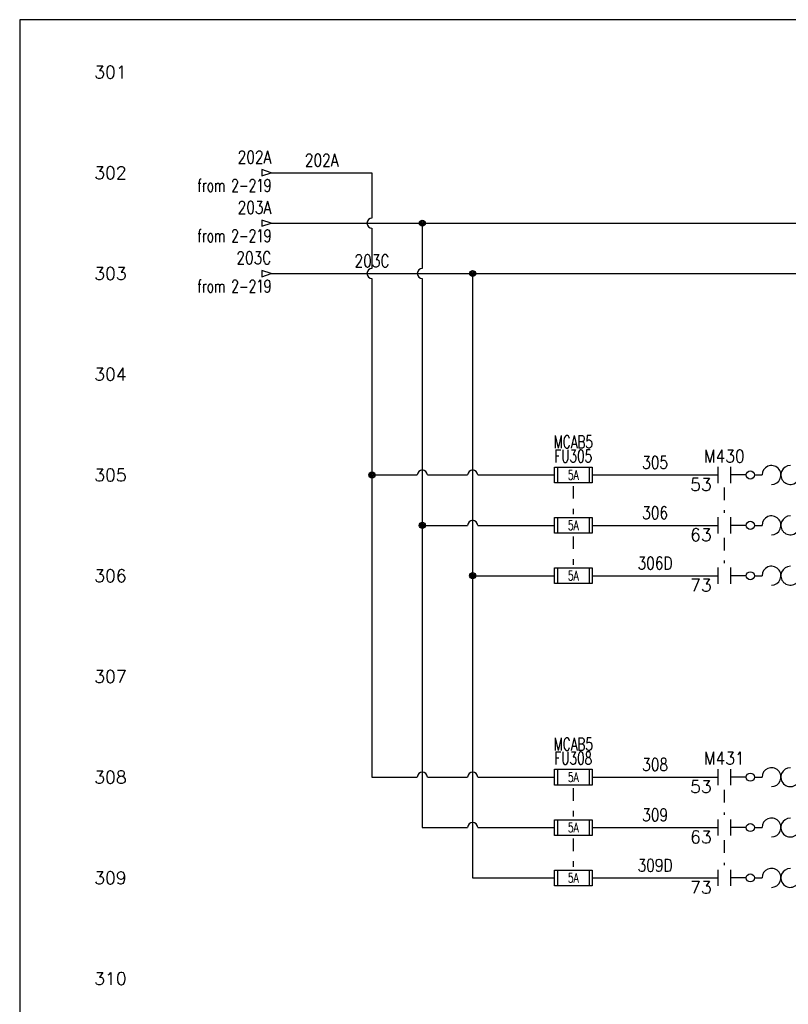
# Model space of a CAD drawing. Header units: inches. Extents: x 0 to 30, y 0 to 19.
# Tile 2 of 5: x 0 to 7.6, y 9.2 to 19. Entities that reach past the tile are written whole.
import ezdxf
from ezdxf.enums import TextEntityAlignment as Align

# ---------------------------------------------------------------- set-up
doc = ezdxf.new("R2010")
doc.units = ezdxf.units.IN
doc.header["$MEASUREMENT"] = 0
doc.linetypes.add('HIDDEN2', pattern=[0.1875, 0.125, -0.0625])
doc.layers.add('BLK_10AWG', color=252, linetype='Continuous', lineweight=30)
for name, color, linetype in [('BLK_14AWG', 252, 'Continuous'), ('LINK', 9, 'HIDDEN2'), ('LOC', 140, 'Continuous'), ('MISC', 30, 'Continuous'), ('SYMS', 7, 'Continuous'), ('TAGS', 30, 'Continuous'), ('TERMS', 6, 'Continuous'), ('WIRENO', 3, 'Continuous'), ('WIREREF_DEST', 62, 'Continuous'), ('XREF', 7, 'Continuous')]:
    doc.layers.add(name, color=color, linetype=linetype)
doc.layers.add('Viewports', color=3, linetype='Continuous', plot=False)
doc.styles.add('WD', font='romans.shx')

# ---------------------------------------------------------------- blocks, each defined once
blk = doc.blocks.new('WD_MLRH')
at = {"style": 'WD'}
blk.add_attdef('RUNGFIRST', text='', height=0.125, dxfattribs=at).set_placement((-0.25, 0), align=Align.MIDDLE_RIGHT)
at = {"style": 'WD', "flags": 1}
for tag, p in [('RUNGHORV', (-0.25, -0.1267)), ('RUNGDIST', (-0.25, -0.2)), ('RUNGINC', (-0.25, -0.1625)), ('WIREMODE', (-0.25, -0.281)), ('RUNGCNT', (-0.25, -0.2375)), ('WIRE-START', (-0.25, -0.356)), ('WIRE-GSUF', (-0.25, -0.3964)), ('WIREFMT', (-0.25, -0.3214)), ('PH3SPACE', (-0.25, -0.4369))]:
    blk.add_attdef(tag, text='', height=0.025, dxfattribs=at).set_placement(p, align=Align.RIGHT)
blk = doc.blocks.new('WDDOT')
for radius in [0.03, 0.0187, 0.00929]:
    blk.add_circle((0, 0), radius)
blk = doc.blocks.new('HA1D3')
blk.add_lwpolyline([(-0.0938, 0), (-0.0938, -0.0312), (0, 0), (-0.0938, 0.0312), (-0.0938, 0)])
at = {"style": 'WD', "width": 0.8, "flags": 8}
blk.add_attdef('WIRENO', text='', height=0.125, dxfattribs=at).set_placement((0, 0.0938), align=Align.RIGHT)
at = {"style": 'WD', "flags": 1}
blk.add_attdef('SIGCODE', text='', height=0.01, dxfattribs=at).set_placement((-0.0195, 0.0466), align=Align.RIGHT)
blk.add_attdef('X1TERM01', (0, 0), '', height=0.01, dxfattribs=at)
at = {"style": 'WD', "width": 0.7}
for tag, p in [('XREF', (0, -0.1875)), ('DESC1', (0, -0.375))]:
    blk.add_attdef(tag, text='', height=0.125, dxfattribs=at).set_placement(p, align=Align.RIGHT)
blk = doc.blocks.new('WD_WNH')
at = {"linetype": 'Continuous', "style": 'WD', "width": 0.8}
blk.add_attdef('WIRENO', text='', height=0.125, dxfattribs=at).set_placement((0, 0.0625), align=Align.CENTER)
at = {"style": 'WD', "flags": 1}
for tag, p in [('W01USER', (0, 0.0781)), ('W02USER', (0, 0.0703)), ('W03USER', (0, 0.0625)), ('W04USER', (0, 0.0547)), ('W05USER', (0, 0.0469)), ('W06USER', (0, 0.0391)), ('W07USER', (0, 0.0312)), ('W08USER', (0, 0.0234)), ('W09USER', (0, 0.0156)), ('W10USER', (0, 0.0078))]:
    blk.add_attdef(tag, text='', height=0.005, dxfattribs=at).set_placement(p, align=Align.CENTER)
blk = doc.blocks.new('HFU1')
for p, q in [((-0.1875, -0.0781), (-0.1875, 0.0781)), ((-0.1875, 0.0781), (0.1875, 0.0781)), ((-0.1562, 0.0781), (-0.1562, -0.0781)), ((0.1562, 0.0781), (0.1562, -0.0781)), ((0.1875, 0.0781), (0.1875, -0.0781)), ((0.1875, -0.0781), (-0.1875, -0.0781))]:
    blk.add_line(p, q)
at = {"style": 'WD', "width": 0.7}
for tag, p in [('INST', (0, 0.4219)), ('LOC', (0, 0.2656)), ('TAG1', (0, 0.125))]:
    blk.add_attdef(tag, text='', height=0.125, dxfattribs=at).set_placement(p, align=Align.CENTER)
at = {"linetype": 'Continuous', "style": 'WD', "flags": 9}
for tag, p in [('ASSYCODE', (0.1569, 0.2509)), ('CAT', (0.1564, 0.1022)), ('MFG', (0.1564, 0.0827))]:
    blk.add_attdef(tag, text='', height=0.01, dxfattribs=at).set_placement(p, align=Align.CENTER)
at = {"style": 'WD'}
for tag, p in [('X2LINK', (0, 0.1094)), ('X8LINK', (0, -0.1094))]:
    blk.add_attdef(tag, p, '', height=0.01, dxfattribs=at)
for tag, p, height, flags in [('FAMILY', (0.1292, 0.1076), 0.01, 9), ('X4TERM01', (-0.1875, 0), 0.0109, 1), ('X1TERM02', (0.1875, 0), 0.0109, 1)]:
    blk.add_attdef(tag, p, '', height=height, dxfattribs=dict(at, flags=flags))
at = {"style": 'WD', "width": 0.7}
blk.add_attdef('RATING1', text='', height=0.0938, dxfattribs=at).set_placement((0, 0), align=Align.MIDDLE_CENTER)
at = {"linetype": 'Continuous', "style": 'WD', "width": 0.7, "flags": 8}
blk.add_attdef('TERM01', text='', height=0.1, dxfattribs=at).set_placement((-0.25, -0.0158), align=Align.TOP_RIGHT)
blk.add_attdef('TERM02', text='', height=0.1, dxfattribs=at).set_placement((0.25, -0.0158), align=Align.TOP_LEFT)
at = {"style": 'WD', "width": 0.7}
for tag, p in [('DESC1', (0.0469, -0.2344)), ('DESC2', (0.0469, -0.3906)), ('DESC3', (0.0469, -0.5469))]:
    blk.add_attdef(tag, text='', height=0.125, dxfattribs=at).set_placement(p, align=Align.MIDDLE_LEFT)
blk = doc.blocks.new('HFU2')
for p, q in [((-0.1875, -0.0781), (-0.1875, 0.0781)), ((-0.1875, 0.0781), (0.1875, 0.0781)), ((-0.1562, 0.0781), (-0.1562, -0.0781)), ((0.1562, 0.0781), (0.1562, -0.0781)), ((0.1875, 0.0781), (0.1875, -0.0781)), ((0.1875, -0.0781), (-0.1875, -0.0781))]:
    blk.add_line(p, q)
at = {"style": 'WD', "width": 0.7}
for tag, p in [('INST', (0, 0.4375)), ('LOC', (0, 0.2812)), ('TAG2', (0, 0.125))]:
    blk.add_attdef(tag, text='', height=0.125, dxfattribs=at).set_placement(p, align=Align.CENTER)
at = {"linetype": 'Continuous', "style": 'WD', "flags": 9}
for tag, p in [('FAMILY', (0.1569, 0.2509)), ('ASSYCODE', (0.1881, 0.2352)), ('CAT', (0.1564, 0.1022)), ('MFG', (0.1564, 0.0827))]:
    blk.add_attdef(tag, text='', height=0.01, dxfattribs=at).set_placement(p, align=Align.CENTER)
at = {"style": 'WD'}
for tag, p in [('X2LINK', (0, 0.1094)), ('X8LINK', (0, -0.1094))]:
    blk.add_attdef(tag, p, '', height=0.01, dxfattribs=at)
at = {"style": 'WD', "flags": 1}
for tag, p in [('X4TERM01', (-0.1875, 0)), ('X1TERM02', (0.1875, 0))]:
    blk.add_attdef(tag, p, '', height=0.01, dxfattribs=at)
at = {"style": 'WD', "width": 0.7}
blk.add_attdef('RATING1', text='', height=0.0938, dxfattribs=at).set_placement((0, 0), align=Align.MIDDLE_CENTER)
at = {"linetype": 'Continuous', "style": 'WD', "width": 0.7, "flags": 8}
blk.add_attdef('TERM01', text='', height=0.1, dxfattribs=at).set_placement((-0.25, -0.0158), align=Align.TOP_RIGHT)
blk.add_attdef('TERM02', text='', height=0.1, dxfattribs=at).set_placement((0.25, -0.0158), align=Align.TOP_LEFT)
at = {"style": 'WD', "width": 0.7}
for tag, p in [('DESC1', (0.0396, -0.2431)), ('DESC2', (0.0469, -0.4062)), ('DESC3', (0.0469, -0.5781))]:
    blk.add_attdef(tag, text='', height=0.125, dxfattribs=at).set_placement(p, align=Align.MIDDLE_LEFT)
blk = doc.blocks.new('HMS21OL')
at = {"linetype": 'Continuous'}
for p, q in [((-0.0625, 0.08), (-0.0625, -0.08)), ((0.0625, 0.08), (0.0625, -0.08))]:
    blk.add_line(p, q, dxfattribs=at)
for p, q in [((0.2188, 0), (0.0625, 0)), ((0.2988, 0), (0.375, 0)), ((0.75, 0), (0.8262, 0))]:
    blk.add_line(p, q)
for centre in [(0.2587, 0), (0.8662, 0)]:
    blk.add_circle(centre, 0.04, dxfattribs=at)
for centre, start, end in [((0.4688, 0), 270.00101, 180.00201), ((0.6562, 0), 90, 0.00104)]:
    blk.add_arc(centre, 0.0938, start, end)
at = {"style": 'WD'}
for tag, width, p in [('INST', 0.7, (0, 0.4508)), ('LOC', 0.7, (0, 0.2812)), ('TAG2', 0.9, (0, 0.125)), ('XREF', 0.7, (0, -0.2975)), ('DESC1', 0.7, (0, -0.4538)), ('DESC2', 0.7, (0, -0.61)), ('DESC3', 0.7, (0, -0.7662))]:
    blk.add_attdef(tag, text='', height=0.125, dxfattribs=dict(at, width=width)).set_placement(p, align=Align.CENTER)
for tag, p in [('X2LINK', (0, 0.125)), ('X8LINK', (0, -0.125))]:
    blk.add_attdef(tag, p, '', height=0.01, dxfattribs=at)
for tag, p, height, flags in [('X4TERM01', (-0.0625, 0), 0.0125, 1), ('CONTACT', (0.0973, 0.0363), 0.01, 1), ('FAMILY', (0.0973, 0.0529), 0.01, 9), ('X1TERM02', (0.9062, 0), 0.0125, 1)]:
    blk.add_attdef(tag, p, '', height=height, dxfattribs=dict(at, flags=flags))
at = {"linetype": 'Continuous', "style": 'WD', "flags": 8}
blk.add_attdef('TERM01', text='', height=0.125, dxfattribs=at).set_placement((-0.125, -0.0314), align=Align.TOP_RIGHT)
blk.add_attdef('TERM02', text='', height=0.125, dxfattribs=at).set_placement((0.9688, -0.0314), align=Align.TOP_LEFT)

msp = doc.modelspace()

# ---------------------------------------------------------------- linework, layer by layer
at = {"layer": 'BLK_10AWG'}
for p, q in [((2.5, 17.5), (3.5, 17.5)), ((3.5, 17.5), (3.5, 17.05)), ((2.5, 17), (19.75, 17)), ((3.5, 16.95), (3.5, 16.55)), ((4, 17), (4, 16.55)), ((2.5, 16.5), (20.75, 16.5)), ((3.5, 16.45), (3.5, 11.5)), ((4, 16.45), (4, 11)), ((4.5, 16.5), (4.5, 10.5)), ((3.5, 14.5), (3.95, 14.5)), ((4.05, 14.5), (4.45, 14.5)), ((4.55, 14.5), (5.3125, 14.5)), ((4, 14), (4.45, 14)), ((4.55, 14), (5.3125, 14)), ((4.5, 13.5), (5.3125, 13.5)), ((3.5, 11.5), (3.95, 11.5)), ((4.05, 11.5), (4.45, 11.5)), ((4.55, 11.5), (5.3125, 11.5)), ((4, 11), (4.45, 11)), ((4.55, 11), (5.3125, 11)), ((4.5, 10.5), (5.3125, 10.5))]:
    msp.add_line(p, q, dxfattribs=at)
for centre, start, end in [((3.5, 17), 90, 270), ((3.5, 16.5), 90, 270), ((4, 16.5), 90, 270), ((4, 14.5), 0, 180), ((4.5, 14.5), 0, 180), ((4.5, 14), 0, 180), ((4, 11.5), 0, 180), ((4.5, 11.5), 0, 180), ((4.5, 11), 0, 180)]:
    msp.add_arc(centre, 0.05, start, end, dxfattribs=at)
at = {"layer": 'BLK_14AWG'}
for p, q in [((5.6875, 14.5), (6.9375, 14.5)), ((5.6875, 14), (6.9375, 14)), ((5.6875, 13.5), (6.9375, 13.5)), ((5.6875, 11.5), (6.9375, 11.5)), ((5.6875, 11), (6.9375, 11)), ((5.6875, 10.5), (6.9375, 10.5))]:
    msp.add_line(p, q, dxfattribs=at)
at = {"layer": 'LINK'}
for points in [[(5.5, 14.3906), (5.5, 14.1094)], [(7, 14.375), (7, 14.125)], [(5.5, 13.8906), (5.5, 13.6094)], [(7, 13.875), (7, 13.625)], [(5.5, 11.3906), (5.5, 11.1094)], [(7, 11.375), (7, 11.125)], [(5.5, 10.8906), (5.5, 10.6094)], [(7, 10.875), (7, 10.625)]]:
    msp.add_lwpolyline(points, dxfattribs=at)
at = {"layer": 'Viewports'}
msp.add_lwpolyline([(0, 0), (30, 0), (30, 19.02), (0, 19.02)], close=True, dxfattribs=at)

# ---------------------------------------------------------------- block references
at = {"layer": 'SYMS'}
ref = msp.add_blockref('WD_MLRH', (1.3125, 18.5), dxfattribs=at)
ref.add_attrib('RUNGFIRST', '301', dxfattribs={"layer": 'MISC', "height": 0.125, "style": 'WD'}).set_placement((1.0625, 18.5), align=Align.MIDDLE_RIGHT)
ref = msp.add_blockref('HA1D3', (2.5, 17.5), dxfattribs=at)
ref.add_attrib('WIRENO', '202A', dxfattribs={"layer": 'WIREREF_DEST', "height": 0.125, "style": 'WD', "width": 0.8, "flags": 8}).set_placement((2.5, 17.5938), align=Align.RIGHT)
ref.add_attrib('XREF', 'from 2-219', dxfattribs={"layer": 'XREF', "height": 0.125, "style": 'WD', "width": 0.7}).set_placement((2.5, 17.3125), align=Align.RIGHT)
ref = msp.add_blockref('HA1D3', (2.5, 17), dxfattribs=at)
ref.add_attrib('WIRENO', '203A', dxfattribs={"layer": 'WIREREF_DEST', "height": 0.125, "style": 'WD', "width": 0.8, "flags": 8}).set_placement((2.5, 17.0938), align=Align.RIGHT)
ref.add_attrib('XREF', 'from 2-219', dxfattribs={"layer": 'XREF', "height": 0.125, "style": 'WD', "width": 0.7}).set_placement((2.5, 16.8125), align=Align.RIGHT)
for p in [(4, 17), (4.5, 16.5), (3.5, 14.5), (4, 14), (4.5, 13.5)]:
    msp.add_blockref('WDDOT', p, dxfattribs=at)
ref = msp.add_blockref('HA1D3', (2.5, 16.5), dxfattribs=at)
ref.add_attrib('WIRENO', '203C', dxfattribs={"layer": 'WIREREF_DEST', "height": 0.125, "style": 'WD', "width": 0.8, "flags": 8}).set_placement((2.5, 16.5938), align=Align.RIGHT)
ref.add_attrib('XREF', 'from 2-219', dxfattribs={"layer": 'XREF', "height": 0.125, "style": 'WD', "width": 0.7}).set_placement((2.5, 16.3125), align=Align.RIGHT)
ref = msp.add_blockref('HFU1', (5.5, 14.5), dxfattribs=at)
ref.add_attrib('RATING1', '5A', dxfattribs={"layer": 'MISC', "height": 0.09375, "style": 'WD', "width": 0.7}).set_placement((5.5, 14.5), align=Align.MIDDLE_CENTER)
ref.add_attrib('LOC', 'MCAB5', dxfattribs={"layer": 'LOC', "height": 0.125, "style": 'WD', "width": 0.7}).set_placement((5.5, 14.7656), align=Align.CENTER)
ref.add_attrib('TAG1', 'FU305', dxfattribs={"layer": 'TAGS', "height": 0.125, "style": 'WD', "width": 0.7}).set_placement((5.5, 14.625), align=Align.CENTER)
ref = msp.add_blockref('HMS21OL', (7, 14.5), dxfattribs=at)
ref.add_attrib('TERM02', '54', dxfattribs={"layer": 'TERMS', "linetype": 'Continuous', "height": 0.125, "style": 'WD', "flags": 8}).set_placement((7.9688, 14.4686), align=Align.TOP_LEFT)
ref.add_attrib('TERM01', '53', dxfattribs={"layer": 'TERMS', "linetype": 'Continuous', "height": 0.125, "style": 'WD', "flags": 8}).set_placement((6.875, 14.4686), align=Align.TOP_RIGHT)
ref.add_attrib('TAG2', 'M430', dxfattribs={"layer": 'TAGS', "height": 0.125, "style": 'WD', "width": 0.9}).set_placement((7, 14.625), align=Align.CENTER)
ref = msp.add_blockref('HFU2', (5.5, 14), dxfattribs=at)
ref.add_attrib('RATING1', '5A', dxfattribs={"layer": 'MISC', "height": 0.09375, "style": 'WD', "width": 0.7}).set_placement((5.5, 14), align=Align.MIDDLE_CENTER)
ref = msp.add_blockref('HMS21OL', (7, 14), dxfattribs=at)
ref.add_attrib('TERM02', '64', dxfattribs={"layer": 'TERMS', "linetype": 'Continuous', "height": 0.125, "style": 'WD', "flags": 8}).set_placement((7.9688, 13.9686), align=Align.TOP_LEFT)
ref.add_attrib('TERM01', '63', dxfattribs={"layer": 'TERMS', "linetype": 'Continuous', "height": 0.125, "style": 'WD', "flags": 8}).set_placement((6.875, 13.9686), align=Align.TOP_RIGHT)
ref = msp.add_blockref('HMS21OL', (7, 13.5), dxfattribs=at)
ref.add_attrib('TERM02', '74', dxfattribs={"layer": 'TERMS', "linetype": 'Continuous', "height": 0.125, "style": 'WD', "flags": 8}).set_placement((7.9688, 13.4686), align=Align.TOP_LEFT)
ref.add_attrib('TERM01', '73', dxfattribs={"layer": 'TERMS', "linetype": 'Continuous', "height": 0.125, "style": 'WD', "flags": 8}).set_placement((6.875, 13.4686), align=Align.TOP_RIGHT)
ref = msp.add_blockref('HFU2', (5.5, 13.5), dxfattribs=at)
ref.add_attrib('RATING1', '5A', dxfattribs={"layer": 'MISC', "height": 0.09375, "style": 'WD', "width": 0.7}).set_placement((5.5, 13.5), align=Align.MIDDLE_CENTER)
ref = msp.add_blockref('HFU1', (5.5, 11.5), dxfattribs=at)
ref.add_attrib('RATING1', '5A', dxfattribs={"layer": 'MISC', "height": 0.09375, "style": 'WD', "width": 0.7}).set_placement((5.5, 11.5), align=Align.MIDDLE_CENTER)
ref.add_attrib('LOC', 'MCAB5', dxfattribs={"layer": 'LOC', "height": 0.125, "style": 'WD', "width": 0.7}).set_placement((5.5, 11.7656), align=Align.CENTER)
ref.add_attrib('TAG1', 'FU308', dxfattribs={"layer": 'TAGS', "height": 0.125, "style": 'WD', "width": 0.7}).set_placement((5.5, 11.625), align=Align.CENTER)
ref = msp.add_blockref('HMS21OL', (7, 11.5), dxfattribs=at)
ref.add_attrib('TERM02', '54', dxfattribs={"layer": 'TERMS', "linetype": 'Continuous', "height": 0.125, "style": 'WD', "flags": 8}).set_placement((7.9688, 11.4686), align=Align.TOP_LEFT)
ref.add_attrib('TERM01', '53', dxfattribs={"layer": 'TERMS', "linetype": 'Continuous', "height": 0.125, "style": 'WD', "flags": 8}).set_placement((6.875, 11.4686), align=Align.TOP_RIGHT)
ref.add_attrib('TAG2', 'M431', dxfattribs={"layer": 'TAGS', "height": 0.125, "style": 'WD', "width": 0.9}).set_placement((7, 11.625), align=Align.CENTER)
ref = msp.add_blockref('HFU2', (5.5, 11), dxfattribs=at)
ref.add_attrib('RATING1', '5A', dxfattribs={"layer": 'MISC', "height": 0.09375, "style": 'WD', "width": 0.7}).set_placement((5.5, 11), align=Align.MIDDLE_CENTER)
ref = msp.add_blockref('HMS21OL', (7, 11), dxfattribs=at)
ref.add_attrib('TERM02', '64', dxfattribs={"layer": 'TERMS', "linetype": 'Continuous', "height": 0.125, "style": 'WD', "flags": 8}).set_placement((7.9688, 10.9686), align=Align.TOP_LEFT)
ref.add_attrib('TERM01', '63', dxfattribs={"layer": 'TERMS', "linetype": 'Continuous', "height": 0.125, "style": 'WD', "flags": 8}).set_placement((6.875, 10.9686), align=Align.TOP_RIGHT)
ref = msp.add_blockref('HFU2', (5.5, 10.5), dxfattribs=at)
ref.add_attrib('RATING1', '5A', dxfattribs={"layer": 'MISC', "height": 0.09375, "style": 'WD', "width": 0.7}).set_placement((5.5, 10.5), align=Align.MIDDLE_CENTER)
ref = msp.add_blockref('HMS21OL', (7, 10.5), dxfattribs=at)
ref.add_attrib('TERM02', '74', dxfattribs={"layer": 'TERMS', "linetype": 'Continuous', "height": 0.125, "style": 'WD', "flags": 8}).set_placement((7.9688, 10.4686), align=Align.TOP_LEFT)
ref.add_attrib('TERM01', '73', dxfattribs={"layer": 'TERMS', "linetype": 'Continuous', "height": 0.125, "style": 'WD', "flags": 8}).set_placement((6.875, 10.4686), align=Align.TOP_RIGHT)
at = {"layer": 'WIRENO'}
ref = msp.add_blockref('WD_WNH', (3, 17.5), dxfattribs=at)
ref.add_attrib('WIRENO', '202A', dxfattribs={"linetype": 'Continuous', "height": 0.125, "style": 'WD', "width": 0.8}).set_placement((3, 17.5625), align=Align.CENTER)
ref = msp.add_blockref('WD_WNH', (3.5, 16.5), dxfattribs=at)
ref.add_attrib('WIRENO', '203C', dxfattribs={"linetype": 'Continuous', "height": 0.125, "style": 'WD', "width": 0.8}).set_placement((3.5, 16.5625), align=Align.CENTER)
ref = msp.add_blockref('WD_WNH', (6.3125, 14.5), dxfattribs=at)
ref.add_attrib('WIRENO', '305', dxfattribs={"linetype": 'Continuous', "height": 0.125, "style": 'WD', "width": 0.8}).set_placement((6.3125, 14.5625), align=Align.CENTER)
ref = msp.add_blockref('WD_WNH', (6.3125, 14), dxfattribs=at)
ref.add_attrib('WIRENO', '306', dxfattribs={"linetype": 'Continuous', "height": 0.125, "style": 'WD', "width": 0.8}).set_placement((6.3125, 14.0625), align=Align.CENTER)
ref = msp.add_blockref('WD_WNH', (6.3125, 13.5), dxfattribs=at)
ref.add_attrib('WIRENO', '306D', dxfattribs={"linetype": 'Continuous', "height": 0.125, "style": 'WD', "width": 0.8}).set_placement((6.3125, 13.5625), align=Align.CENTER)
ref = msp.add_blockref('WD_WNH', (6.3125, 11.5), dxfattribs=at)
ref.add_attrib('WIRENO', '308', dxfattribs={"linetype": 'Continuous', "height": 0.125, "style": 'WD', "width": 0.8}).set_placement((6.3125, 11.5625), align=Align.CENTER)
ref = msp.add_blockref('WD_WNH', (6.3125, 11), dxfattribs=at)
ref.add_attrib('WIRENO', '309', dxfattribs={"linetype": 'Continuous', "height": 0.125, "style": 'WD', "width": 0.8}).set_placement((6.3125, 11.0625), align=Align.CENTER)
ref = msp.add_blockref('WD_WNH', (6.3125, 10.5), dxfattribs=at)
ref.add_attrib('WIRENO', '309D', dxfattribs={"linetype": 'Continuous', "height": 0.125, "style": 'WD', "width": 0.8}).set_placement((6.3125, 10.5625), align=Align.CENTER)

# ---------------------------------------------------------------- texts
at = {"layer": 'MISC', "style": 'WD'}
for s, p in [('302', (1.0625, 17.5)), ('303', (1.0625, 16.5)), ('304', (1.0625, 15.5)), ('305', (1.0625, 14.5)), ('306', (1.0625, 13.5)), ('307', (1.0625, 12.5)), ('308', (1.0625, 11.5)), ('309', (1.0625, 10.5)), ('310', (1.0625, 9.5))]:
    msp.add_text(s, height=0.125, dxfattribs=at).set_placement(p, align=Align.MIDDLE_RIGHT)

doc.saveas('drawing.dxf')
